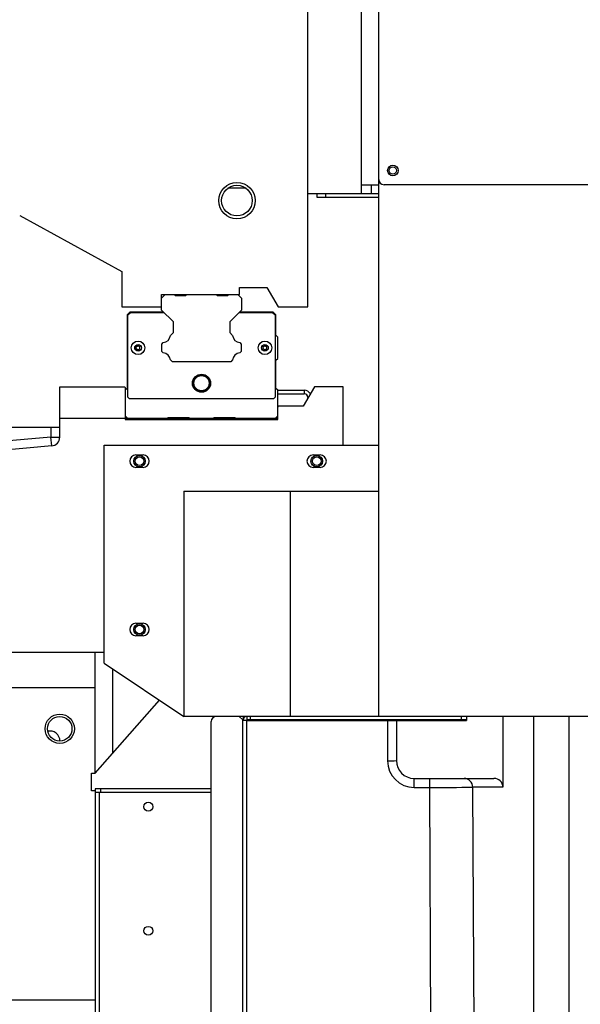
# Model space of a CAD drawing. Header units: inches. Extents: x -100 to 100, y -97 to 31.
# Tile 10 of 15: x 5 to 17, y -35 to -13. Entities that reach past the tile are written whole.
import ezdxf

# ---------------------------------------------------------------- set-up
doc = ezdxf.new("R2010")
doc.units = ezdxf.units.IN
doc.header["$MEASUREMENT"] = 0

msp = doc.modelspace()

# ---------------------------------------------------------------- linework, layer by layer
at = {"color": 7, "linetype": 'Continuous', "lineweight": 25}
for p, q in [((12.205, 0.394), (12.205, -17.323)), ((11.024, -19.843), (11.024, -10.63)), ((12.599, -28.937), (12.599, -10.827)), ((12.205, -17.126), (12.599, -17.126)), ((12.433, -17.126), (12.433, -17.323)), ((25.591, -17.126), (12.717, -17.126)), ((11.024, -17.323), (12.205, -17.323)), ((11.221, -17.323), (11.221, -17.402)), ((11.221, -17.402), (12.599, -17.402)), ((11.418, -17.323), (11.418, -17.402)), ((12.212, -17.323), (12.599, -17.323)), ((4.623, -17.808), (6.89, -19.055)), ((6.89, -19.055), (6.89, -19.843)), ((9.508, -19.409), (10.115, -19.409)), ((9.508, -19.567), (9.508, -19.409)), ((10.115, -19.409), (10.365, -19.843)), ((7.776, -19.916), (7.776, -19.567)), ((7.776, -19.646), (7.854, -19.567)), ((7.776, -19.567), (9.508, -19.567)), ((8.059, -19.567), (8.079, -19.587)), ((8.079, -19.587), (8.315, -19.587)), ((8.315, -19.587), (8.335, -19.567)), ((8.988, -19.567), (9.008, -19.587)), ((9.008, -19.587), (9.244, -19.587)), ((9.244, -19.587), (9.264, -19.567)), ((9.469, -19.567), (9.547, -19.646)), ((9.547, -19.646), (9.547, -19.916)), ((6.89, -19.843), (7.776, -19.843)), ((10.365, -19.843), (11.024, -19.843)), ((7.067, -19.961), (7.008, -20.02)), ((7.008, -20.02), (7.008, -21.654)), ((7.026, -20.018), (7.081, -19.963)), ((7.026, -21.848), (7.026, -20.018)), ((7.821, -19.961), (7.067, -19.961)), ((7.081, -19.963), (7.823, -19.963)), ((8.036, -20.176), (7.776, -19.916)), ((9.547, -19.916), (9.288, -20.176)), ((9.5, -19.963), (10.242, -19.963)), ((10.256, -19.961), (9.502, -19.961)), ((10.242, -19.963), (10.297, -20.018)), ((10.315, -20.02), (10.256, -19.961)), ((10.297, -20.018), (10.297, -21.848)), ((10.315, -20.472), (10.315, -20.02)), ((8.036, -20.411), (8.036, -20.176)), ((9.288, -20.176), (9.288, -20.411)), ((7.97, -20.477), (8.036, -20.411)), ((9.288, -20.411), (9.353, -20.477)), ((10.354, -20.512), (10.315, -20.472)), ((10.354, -20.984), (10.354, -20.512)), ((7.21, -20.725), (7.252, -20.701)), ((7.21, -20.775), (7.21, -20.725)), ((7.252, -20.799), (7.21, -20.775)), ((7.252, -20.701), (7.295, -20.725)), ((7.295, -20.775), (7.252, -20.799)), ((7.295, -20.775), (7.295, -20.725)), ((7.78, -20.667), (7.812, -20.635)), ((7.78, -20.829), (7.78, -20.667)), ((9.511, -20.635), (9.543, -20.667)), ((9.543, -20.667), (9.543, -20.829)), ((10.028, -20.725), (10.071, -20.701)), ((10.028, -20.775), (10.028, -20.725)), ((10.071, -20.799), (10.028, -20.775)), ((10.071, -20.701), (10.114, -20.725)), ((10.114, -20.775), (10.071, -20.799)), ((10.114, -20.775), (10.114, -20.725)), ((7.812, -20.861), (7.78, -20.829)), ((9.543, -20.829), (9.511, -20.861)), ((10.315, -21.024), (10.354, -20.984)), ((8.014, -21.063), (7.97, -21.019)), ((9.31, -21.063), (8.014, -21.063)), ((9.353, -21.019), (9.31, -21.063)), ((10.315, -21.654), (10.315, -21.024)), ((5.512, -22.734), (5.512, -21.614)), ((5.512, -21.614), (6.949, -21.614)), ((6.949, -21.614), (6.969, -21.634)), ((6.969, -21.634), (6.969, -22.343)), ((7.008, -21.654), (6.969, -21.693)), ((10.354, -21.693), (10.315, -21.654)), ((11.172, -21.614), (10.922, -22.047)), ((11.811, -21.614), (11.172, -21.614)), ((11.811, -22.913), (11.811, -21.614)), ((7.059, -21.882), (7.026, -21.848)), ((10.297, -21.848), (10.264, -21.882)), ((10.354, -22.343), (10.354, -21.693)), ((10.945, -21.695), (10.354, -21.695)), ((10.354, -21.772), (10.945, -21.772)), ((10.945, -21.695), (10.945, -21.772)), ((11.024, -21.85), (11.024, -21.871)), ((10.264, -21.882), (7.059, -21.882)), ((10.354, -22.067), (10.374, -22.047)), ((10.922, -22.047), (10.374, -22.047)), ((6.969, -22.264), (7.028, -22.323)), ((7.008, -22.304), (7.008, -22.323)), ((7.891, -22.323), (7.918, -22.295)), ((7.918, -22.295), (8.381, -22.295)), ((8.381, -22.295), (8.409, -22.323)), ((8.915, -22.323), (8.942, -22.295)), ((8.942, -22.295), (9.405, -22.295)), ((9.405, -22.295), (9.432, -22.323)), ((10.295, -22.323), (10.354, -22.264)), ((5.512, -22.52), (3.662, -22.52)), ((5.315, -22.52), (5.315, -22.734)), ((10.354, -22.323), (5.512, -22.323)), ((6.969, -22.343), (10.354, -22.343)), ((5.315, -22.734), (2.452, -22.992)), ((5.333, -22.93), (5.315, -22.734)), ((5.315, -22.734), (5.512, -22.734)), ((5.333, -22.93), (2.461, -23.189)), ((6.496, -27.756), (6.496, -22.913)), ((6.496, -22.913), (12.599, -22.913)), ((7.205, -23.13), (7.362, -23.13)), ((11.142, -23.13), (11.299, -23.13)), ((7.362, -23.406), (7.205, -23.406)), ((11.299, -23.406), (11.142, -23.406)), ((8.268, -23.937), (12.599, -23.937)), ((8.268, -23.937), (8.268, -28.937)), ((10.63, -23.937), (10.63, -28.937)), ((7.205, -26.87), (7.362, -26.87)), ((7.362, -27.146), (7.205, -27.146)), ((6.496, -27.52), (-8.337, -27.52)), ((6.299, -30.197), (6.299, -27.52)), ((6.496, -27.756), (8.268, -28.937)), ((6.693, -29.753), (6.693, -27.887)), ((6.299, -28.307), (-6.299, -28.307)), ((6.299, -30.197), (7.732, -28.58)), ((17.402, -28.937), (8.268, -28.937)), ((8.878, -39.016), (8.878, -29.055)), ((9.5, -28.937), (9.579, -29.016)), ((9.579, -57.323), (9.579, -29.016)), ((9.579, -29.024), (9.665, -29.024)), ((9.587, -28.937), (9.587, -29.024)), ((9.665, -28.937), (9.665, -28.937)), ((9.665, -59.205), (9.665, -29.024)), ((9.665, -29.028), (14.547, -29.028)), ((9.673, -29.016), (9.673, -28.937)), ((14.547, -29.016), (9.673, -29.016)), ((9.752, -29.016), (9.752, -28.937)), ((12.795, -29.028), (12.795, -29.926)), ((12.992, -29.028), (12.992, -29.921)), ((14.429, -28.937), (14.429, -29.016)), ((14.547, -28.937), (14.547, -29.028)), ((15.359, -28.937), (15.359, -30.512)), ((16.044, -62.48), (16.044, -28.937)), ((16.831, -62.48), (16.831, -28.937)), ((6.221, -30.197), (6.299, -30.197)), ((6.221, -30.591), (6.221, -30.197)), ((13.386, -30.315), (15.158, -30.315)), ((13.386, -30.516), (13.386, -30.315)), ((13.724, -30.315), (13.724, -30.516)), ((6.299, -30.591), (6.221, -30.591)), ((6.299, -30.551), (6.299, -36.58)), ((8.878, -30.551), (6.299, -30.551)), ((6.417, -30.551), (6.417, -30.63)), ((13.386, -30.516), (13.724, -30.516)), ((13.724, -30.516), (13.769, -39.725)), ((14.685, -30.512), (14.781, -49.803)), ((15.359, -30.512), (14.685, -30.512)), ((8.878, -30.63), (6.299, -30.63)), ((6.386, -30.63), (6.386, -36.62)), ((-5.677, -35.236), (6.299, -35.236))]:
    msp.add_line(p, q, dxfattribs=at)
at = {"color": 7, "linetype": 'Continuous', "lineweight": 25, "flags": 128}
msp.add_lwpolyline([(11.024, -21.85), (11.03, -21.851), (11.035, -21.851)], dxfattribs=at)
at = {"color": 7, "linetype": 'Continuous', "lineweight": 25}
for centre, radius in [((12.914, -16.811), 0.118), ((12.914, -16.811), 0.0814), ((9.449, -17.48), 0.404), ((9.449, -17.48), 0.34), ((7.252, -20.75), 0.15), ((7.252, -20.75), 0.0748), ((10.071, -20.75), 0.15), ((10.071, -20.75), 0.0748), ((8.662, -21.537), 0.201), ((8.662, -21.535), 0.191), ((8.662, -21.535), 0.169), ((7.284, -23.268), 0.128), ((7.284, -23.268), 0.0968), ((11.221, -23.268), 0.128), ((11.221, -23.268), 0.0968), ((7.284, -27.008), 0.128), ((7.284, -27.008), 0.0968), ((5.512, -29.213), 0.325), ((5.512, -29.213), 0.272), ((7.48, -30.945), 0.0984), ((7.48, -33.701), 0.0984)]:
    msp.add_circle(centre, radius, dxfattribs=at)
for centre, radius, start, end in [((12.717, -17.008), 0.118, 180, 270), ((9.449, -30.7), 13.495, 89.1367, 90.8633), ((7.799, -20.464), 0.171, 274.3327, 355.6673), ((9.524, -20.464), 0.171, 184.3327, 265.6673), ((7.799, -21.032), 0.171, 4.3127, 85.6873), ((9.524, -21.032), 0.171, 94.3127, 175.6873), ((10.949, -21.844), 0.15, 28.5797, 91.4362), ((10.945, -21.85), 0.0787, 0, 90), ((5.315, -22.734), 0.197, 275.1611, 360), ((7.205, -23.268), 0.138, 90, 270), ((7.362, -23.268), 0.138, 270, 90), ((11.142, -23.268), 0.138, 90, 270), ((11.299, -23.268), 0.138, 270, 90), ((7.205, -27.008), 0.138, 90, 270), ((7.362, -27.008), 0.138, 270, 90), ((8.996, -29.055), 0.118, 90, 180), ((9.673, -29.024), 0.0866, 90, 180), ((9.673, -29.024), 0.00787, 90, 180), ((5.296, -29.483), 0.22, 359.3803, 103.3001), ((12.844, -27.752), 2.174, 268.7036, 273.8946), ((13.386, -29.926), 0.591, 180, 270), ((13.386, -29.921), 0.394, 180, 270), ((14.491, -30.51), 0.195, 359.3463, 89.331), ((15.16, -30.514), 0.199, 0.669, 90.6537), ((13.848, 46.353), 76.869, 269.90742, 270.62439)]:
    msp.add_arc(centre, radius, start, end, dxfattribs=at)

doc.saveas('drawing.dxf')
